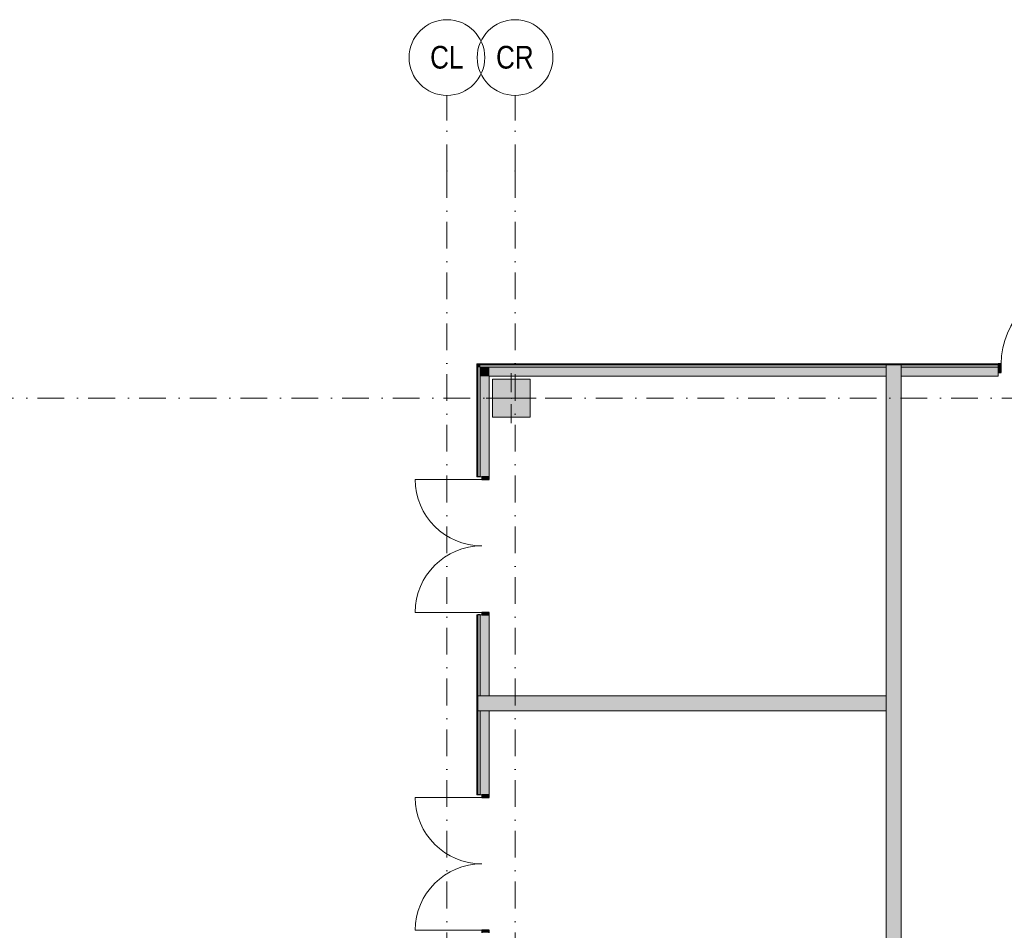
# Model space of a CAD drawing. Header units: millimetres. Extents: x -14761 to 157739, y -22400 to 107990.
# Tile 114 of 256: x 29907 to 42911, y 82172 to 94200. Entities that reach past the tile are written whole.
import ezdxf

# ---------------------------------------------------------------- set-up
doc = ezdxf.new("R2010")
doc.units = ezdxf.units.MM
doc.header["$MEASUREMENT"] = 0
doc.linetypes.add('Штрихпунктирная', pattern=[670.277762, 352.777767, -176.388884, 0, -141.111112])
for name, color, linetype in [('Конструктив - Колонны', 7, 'Continuous'), ('Конструктив - Стены Внутр сущ.', 7, 'Continuous'), ('Конструктив - Стены наружние фасад', 7, 'Continuous'), ('Элемент Модели - Оси', 7, 'Continuous')]:
    doc.layers.add(name, color=color, linetype=linetype)
doc.styles.add('СГЕНЕРИР_СТИЛЬ_3', font='txt')

msp = doc.modelspace()

# ---------------------------------------------------------------- hatches: boundary and pattern name
at = {"layer": 'Конструктив - Колонны', "linetype": 'Continuous', "lineweight": 0, "true_color": 0x000000}
msp.add_hatch(color=18, dxfattribs=at).paths.add_polyline_path([(36150, 88950), (36650, 88950), (36650, 89450), (36150, 89450)])
at = {"layer": 'Конструктив - Стены Внутр сущ.', "linetype": 'Continuous', "lineweight": 0, "true_color": 0x000000}
for points in [[(41350, 89610), (41550, 89610), (41550, 89640), (41350, 89640)], [(41350, 89490), (41550, 89490), (41550, 89610), (41350, 89610)], [(41350, 89490), (41350, 72555), (41550, 72555), (41550, 89490)], [(35990, 85070), (35990, 85270), (35960, 85270), (35960, 85070)], [(36110, 85070), (36110, 85270), (35990, 85270), (35990, 85070)], [(36110, 85070), (41350, 85070), (41350, 85270), (36110, 85270)]]:
    msp.add_hatch(color=18, dxfattribs=at).paths.add_polyline_path(points)
at = {"layer": 'Конструктив - Стены наружние фасад', "linetype": 'Continuous', "lineweight": 0, "true_color": 0x000000}
for points in [[(35960, 89655), (35945, 89655), (35960, 89640)], [(35960, 89640), (35945, 89655), (35945, 89640)], [(35945, 89640), (35945, 88160), (35960, 88160), (35960, 89640)], [(35960, 89655), (35960, 89640), (42830, 89640), (42830, 89655)], [(35990, 89640), (35960, 89640), (35990, 89610)], [(35990, 89610), (35960, 89640), (35960, 89610)], [(35960, 89610), (35960, 88160), (35990, 88160), (35990, 89610)], [(35990, 89610), (41350, 89610), (41350, 89640), (35990, 89640)], [(36110, 89610), (35990, 89610), (36110, 89490)], [(36110, 89490), (35990, 89610), (35990, 89490)], [(36110, 89490), (41350, 89490), (41350, 89610), (36110, 89610)], [(41550, 89610), (42830, 89610), (42830, 89640), (41550, 89640)], [(41550, 89490), (42830, 89490), (42830, 89610), (41550, 89610)], [(42830, 89540), (42870, 89540), (42870, 89655), (42830, 89655)], [(35990, 89490), (35990, 88160), (36110, 88160), (36110, 89490)], [(36010, 88160), (36010, 88128), (36110, 88128), (36110, 88160)], [(36110, 86340), (36110, 86372), (36010, 86372), (36010, 86340)], [(35960, 86340), (35945, 86340), (35945, 83960), (35960, 83960)], [(35990, 86340), (35960, 86340), (35960, 85270), (35990, 85270)], [(36110, 86340), (35990, 86340), (35990, 85270), (36110, 85270)], [(35960, 85070), (35960, 83960), (35990, 83960), (35990, 85070)], [(35990, 85070), (35990, 83960), (36110, 83960), (36110, 85070)], [(36010, 83960), (36010, 83928), (36110, 83928), (36110, 83960)], [(36110, 82140), (36110, 82172), (36010, 82172), (36010, 82140)]]:
    msp.add_hatch(color=18, dxfattribs=at).paths.add_polyline_path(points)

# ---------------------------------------------------------------- linework, layer by layer
at = {"layer": 'Конструктив - Колонны', "color": 251, "linetype": 'Continuous', "lineweight": 5, "true_color": 0x575757}
for p, q in [((36400, 89280), (36400, 89530)), ((36320, 89200), (36070, 89200)), ((36400, 89120), (36400, 88870)), ((36480, 89200), (36730, 89200))]:
    msp.add_line(p, q, dxfattribs=at)
at = {"layer": 'Конструктив - Колонны', "color": 251, "linetype": 'Continuous', "lineweight": 15, "true_color": 0x575757, "flags": 128}
msp.add_lwpolyline([(36150, 88950), (36650, 88950), (36650, 89450), (36150, 89450)], close=True, dxfattribs=at)
at = {"layer": 'Конструктив - Колонны', "color": 251, "linetype": 'Continuous', "lineweight": 5, "true_color": 0x575757}
msp.add_point((36400, 89200), dxfattribs=at)
at = {"layer": 'Конструктив - Стены Внутр сущ.', "color": 251, "linetype": 'Continuous', "lineweight": 20, "true_color": 0x575757, "flags": 128}
for points in [[(41350, 89490), (41350, 72555)], [(41550, 72555), (41550, 89490)], [(41350, 85270), (36110, 85270)], [(41350, 85070), (41350, 85270)], [(36110, 85070), (41350, 85070)]]:
    msp.add_lwpolyline(points, dxfattribs=at)
at = {"layer": 'Конструктив - Стены наружние фасад', "color": 251, "linetype": 'Continuous', "lineweight": 20, "true_color": 0x575757}
for p, q in [((35990, 89640), (35960, 89640)), ((35960, 88160), (35960, 89640)), ((35990, 89640), (35960, 89640)), ((35990, 89640), (41350, 89640)), ((36110, 89610), (35990, 89610)), ((35990, 88160), (35990, 89610)), ((36110, 89610), (35990, 89610)), ((36110, 89610), (41350, 89610)), ((41350, 89640), (41350, 89610)), ((41550, 89640), (41350, 89640)), ((41350, 89640), (41350, 89610)), ((41550, 89640), (41350, 89640)), ((41350, 89610), (41350, 89490)), ((41350, 89610), (41350, 89490)), ((41550, 89610), (41550, 89640)), ((41550, 89610), (41550, 89640)), ((41550, 89640), (42830, 89640)), ((41550, 89490), (41550, 89610)), ((41550, 89490), (41550, 89610)), ((41550, 89610), (42830, 89610)), ((42830, 89655), (42793, 89655)), ((42830, 89655), (42793, 89655)), ((42830, 89655), (42793, 89655)), ((42830, 89490), (42793, 89490)), ((42830, 89490), (42793, 89490)), ((42830, 89490), (42793, 89490)), ((35945, 88160), (35945, 88203)), ((35945, 88160), (35945, 88203)), ((35945, 88160), (35945, 88203)), ((36110, 88160), (36110, 88203)), ((36110, 88160), (36110, 88203)), ((36110, 88160), (36110, 88203)), ((35945, 86340), (35945, 86297)), ((35945, 86340), (35945, 86297)), ((35945, 86340), (35945, 86297)), ((35960, 85270), (35960, 86340)), ((35990, 85270), (35990, 86340)), ((36110, 86340), (36110, 86297)), ((36110, 86340), (36110, 86297)), ((36110, 86340), (36110, 86297)), ((35990, 85270), (35960, 85270)), ((35960, 85270), (35960, 85070)), ((35990, 85270), (35960, 85270)), ((35960, 85270), (35960, 85070)), ((36110, 85270), (35990, 85270)), ((36110, 85270), (35990, 85270)), ((35960, 85070), (35990, 85070)), ((35960, 83960), (35960, 85070)), ((35960, 85070), (35990, 85070)), ((35990, 85070), (36110, 85070)), ((35990, 83960), (35990, 85070)), ((35990, 85070), (36110, 85070)), ((35945, 83960), (35945, 84003)), ((35945, 83960), (35945, 84003)), ((35945, 83960), (35945, 84003)), ((36110, 83960), (36110, 84003)), ((36110, 83960), (36110, 84003)), ((36110, 83960), (36110, 84003))]:
    msp.add_line(p, q, dxfattribs=at)
at = {"layer": 'Конструктив - Стены наружние фасад', "color": 251, "linetype": 'Continuous', "lineweight": 15, "true_color": 0x575757}
for p, q in [((42830, 89655), (42830, 89640)), ((42830, 89655), (42830, 89640)), ((42830, 89655), (42830, 89640)), ((36010, 88128), (35132, 88128)), ((35960, 88160), (35945, 88160)), ((35960, 88160), (35945, 88160)), ((35960, 88160), (35945, 88160)), ((36010, 86372), (35132, 86372)), ((35960, 86340), (35945, 86340)), ((35960, 86340), (35945, 86340)), ((35960, 86340), (35945, 86340)), ((36010, 83928), (35132, 83928)), ((35960, 83960), (35945, 83960)), ((35960, 83960), (35945, 83960)), ((35960, 83960), (35945, 83960)), ((36010, 82172), (35132, 82172))]:
    msp.add_line(p, q, dxfattribs=at)
at = {"layer": 'Конструктив - Стены наружние фасад', "color": 251, "linetype": 'Continuous', "lineweight": 30, "true_color": 0x575757}
for p, q in [((42870, 89655), (42830, 89655)), ((42830, 89655), (42830, 89540)), ((42830, 89640), (42830, 89610)), ((42830, 89640), (42830, 89610)), ((42830, 89640), (42830, 89610)), ((42870, 89540), (42870, 89655)), ((42830, 89540), (42870, 89540)), ((35990, 88160), (35960, 88160)), ((35990, 88160), (35960, 88160)), ((35990, 88160), (35960, 88160)), ((36010, 88160), (36010, 88128)), ((36110, 88160), (36010, 88160)), ((36010, 88128), (36110, 88128)), ((36110, 88128), (36110, 88160)), ((36110, 86372), (36010, 86372)), ((36010, 86372), (36010, 86340)), ((36110, 86340), (36110, 86372)), ((35990, 86340), (35960, 86340)), ((35990, 86340), (35960, 86340)), ((35990, 86340), (35960, 86340)), ((36010, 86340), (36110, 86340)), ((35990, 83960), (35960, 83960)), ((35990, 83960), (35960, 83960)), ((35990, 83960), (35960, 83960)), ((36010, 83960), (36010, 83928)), ((36110, 83960), (36010, 83960)), ((36010, 83928), (36110, 83928)), ((36110, 83928), (36110, 83960)), ((36110, 82172), (36010, 82172)), ((36010, 82172), (36010, 82140)), ((36110, 82140), (36110, 82172))]:
    msp.add_line(p, q, dxfattribs=at)
at = {"layer": 'Конструктив - Стены наружние фасад', "color": 251, "linetype": 'Continuous', "lineweight": 5, "true_color": 0x575757}
for p, q in [((42830, 89610), (42830, 89540)), ((42830, 89610), (42830, 89540)), ((42830, 89610), (42830, 89540)), ((42830, 89540), (42830, 89490)), ((42830, 89540), (42830, 89490)), ((42830, 89540), (42830, 89490)), ((36010, 88160), (35990, 88160)), ((36010, 88160), (35990, 88160)), ((36010, 88160), (35990, 88160)), ((36110, 88160), (36010, 88160)), ((36110, 88160), (36010, 88160)), ((36110, 88160), (36010, 88160)), ((36010, 86340), (35990, 86340)), ((36010, 86340), (35990, 86340)), ((36010, 86340), (35990, 86340)), ((36110, 86340), (36010, 86340)), ((36110, 86340), (36010, 86340)), ((36110, 86340), (36010, 86340)), ((36010, 83960), (35990, 83960)), ((36010, 83960), (35990, 83960)), ((36010, 83960), (35990, 83960)), ((36110, 83960), (36010, 83960)), ((36110, 83960), (36010, 83960)), ((36110, 83960), (36010, 83960))]:
    msp.add_line(p, q, dxfattribs=at)
at = {"layer": 'Конструктив - Стены наружние фасад', "color": 251, "linetype": 'Continuous', "lineweight": 15, "true_color": 0x575757, "flags": 128}
msp.add_lwpolyline([(35945, 89655), (35960, 89655)], dxfattribs=at)
at = {"layer": 'Конструктив - Стены наружние фасад', "color": 251, "linetype": 'Continuous', "lineweight": 20, "true_color": 0x575757, "flags": 128}
for points in [[(35945, 89655), (35945, 88160)], [(42830, 89655), (35960, 89655)], [(36110, 88160), (36110, 89490)], [(36110, 89490), (41350, 89490)], [(41550, 89490), (42830, 89490)], [(35945, 86340), (35945, 83960)], [(36110, 85270), (36110, 86340)], [(36110, 83960), (36110, 85070)]]:
    msp.add_lwpolyline(points, dxfattribs=at)
at = {"layer": 'Конструктив - Стены наружние фасад', "color": 251, "linetype": 'Continuous', "lineweight": 5, "true_color": 0x575757}
for centre, radius, start, end in [((43910, 89655), 1040, 90, 180), ((36010, 88128), 878, 180, 270), ((36010, 86372), 878, 90, 180), ((36010, 83928), 878, 180, 270), ((36010, 82172), 878, 90, 180)]:
    msp.add_arc(centre, radius, start, end, dxfattribs=at)
at = {"layer": 'Элемент Модели - Оси', "color": 7, "linetype": 'Штрихпунктирная', "lineweight": 15}
for p, q in [((35550, 92200), (35550, 93200)), ((36450, 92200), (36450, 93200)), ((35550, 92200), (35550, -1975)), ((36450, 92200), (36450, -1975)), ((-12761, 89200), (155650, 89200))]:
    msp.add_line(p, q, dxfattribs=at)
at = {"layer": 'Элемент Модели - Оси', "color": 7, "linetype": 'Continuous', "lineweight": 15}
for centre in [(35550, 93700), (36450, 93700)]:
    msp.add_circle(centre, 500, dxfattribs=at)
at = {"layer": 'Элемент Модели - Оси', "color": 7, "linetype": 'Штрихпунктирная', "lineweight": 15}
for p in [(35550, 92200), (35550, 92200), (36450, 92200), (36450, 92200)]:
    msp.add_point(p, dxfattribs=at)

# ---------------------------------------------------------------- texts
at = {"layer": 'Элемент Модели - Оси', "color": 30, "lineweight": 5, "true_color": 0xff823e, "char_height": 300, "attachment_point": 4, "style": 'СГЕНЕРИР_СТИЛЬ_3'}
for s, insert in [('\\A1;{\\pql;\\pt0;\\fArial Narrow|b0|i0|c204|p34;CL}', (35328, 93702)), ('\\A1;{\\pql;\\pt0;\\fArial Narrow|b0|i0|c204|p34;CR}', (36199, 93702))]:
    msp.add_mtext(s, dxfattribs=dict(at, insert=insert))

doc.saveas('drawing.dxf')
